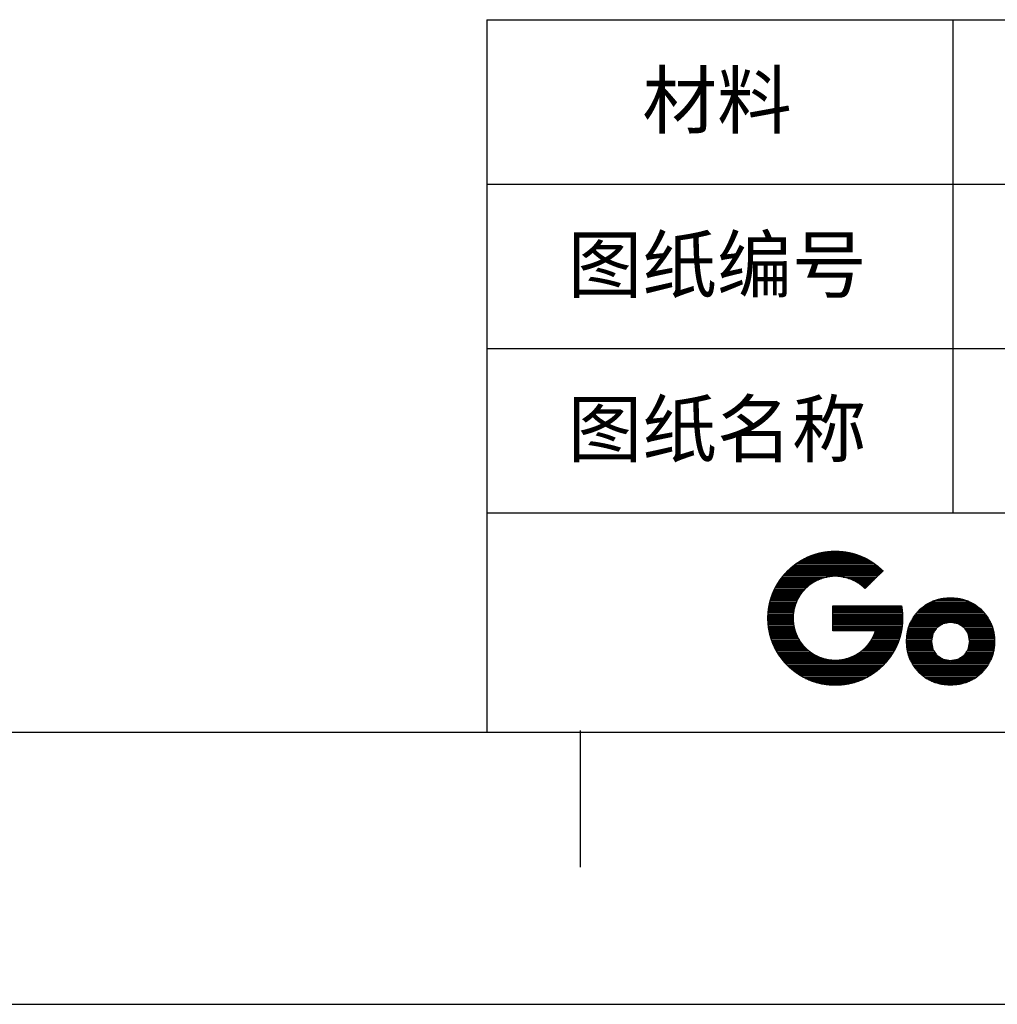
# Model space of a CAD drawing. Header units: millimetres. Extents: x 773 to 1664, y 340 to 970.
# Tile 29 of 60: x 1295 to 1402, y 340 to 448. Entities that reach past the tile are written whole.
import ezdxf
from ezdxf.enums import TextEntityAlignment as Align

# ---------------------------------------------------------------- set-up
doc = ezdxf.new("R2010")
doc.units = ezdxf.units.MM
doc.header["$LTSCALE"] = 46.2
doc.layers.get('0').update_dxf_attribs({"linetype": 'CONTINUOUS'})
doc.layers.add('1', color=7, linetype='CONTINUOUS')
doc.styles.get("Standard").update_dxf_attribs({"font": 'simfang.ttf'})

msp = doc.modelspace()

# ---------------------------------------------------------------- linework, layer by layer
at = {"linetype": 'Continuous'}
for p, q in [((1346.099, 448.145), (1633.799, 448.145)), ((1346.099, 448.145), (1346.099, 370.145)), ((1397.099, 448.145), (1397.099, 394.145)), ((1346.099, 430.145), (1633.799, 430.145)), ((1346.099, 412.145), (1633.799, 412.145)), ((1346.099, 394.145), (1633.799, 394.145)), ((1346.099, 370.145), (1633.799, 370.145)), ((772.801, 340.328), (1663.801, 340.328))]:
    msp.add_line(p, q, dxfattribs=at)
at = {"layer": '1', "linetype": 'Continuous'}
for p, q in [((1381.375, 389.366), (1387.116, 389.366)), ((1381.763, 389.516), (1386.728, 389.516)), ((1382.236, 389.666), (1386.261, 389.666)), ((1382.875, 389.816), (1385.605, 389.816)), ((1379.434, 388.166), (1389.051, 388.166)), ((1379.617, 388.316), (1388.875, 388.316)), ((1379.808, 388.466), (1388.678, 388.466)), ((1380.014, 388.616), (1388.473, 388.616)), ((1380.239, 388.766), (1388.25, 388.766)), ((1380.478, 388.916), (1388.006, 388.916)), ((1380.744, 389.066), (1387.743, 389.066)), ((1381.042, 389.216), (1387.452, 389.216)), ((1378.43, 387.116), (1383.349, 387.116)), ((1378.55, 387.266), (1388.928, 387.266)), ((1378.679, 387.416), (1389.079, 387.416)), ((1378.812, 387.566), (1389.23, 387.566)), ((1378.957, 387.716), (1389.381, 387.716)), ((1379.105, 387.866), (1389.382, 387.866)), ((1379.267, 388.016), (1389.224, 388.016)), ((1385.114, 387.116), (1388.777, 387.116)), ((1377.74, 386.066), (1381.215, 386.066)), ((1377.823, 386.216), (1381.389, 386.216)), ((1377.912, 386.366), (1381.598, 386.366)), ((1378.002, 386.516), (1381.819, 386.516)), ((1378.103, 386.666), (1382.091, 386.666)), ((1378.204, 386.816), (1382.391, 386.816)), ((1378.315, 386.966), (1382.785, 386.966)), ((1385.692, 386.966), (1388.627, 386.966)), ((1386.093, 386.816), (1388.476, 386.816)), ((1386.404, 386.666), (1388.325, 386.666)), ((1386.661, 386.516), (1388.174, 386.516)), ((1386.897, 386.366), (1388.023, 386.366)), ((1387.092, 386.216), (1387.872, 386.216)), ((1387.277, 386.066), (1387.722, 386.066)), ((1377.277, 385.016), (1380.311, 385.016)), ((1377.333, 385.166), (1380.413, 385.166)), ((1377.389, 385.316), (1380.521, 385.316)), ((1377.452, 385.466), (1380.63, 385.466)), ((1377.518, 385.616), (1380.762, 385.616)), ((1377.585, 385.766), (1380.899, 385.766)), ((1377.663, 385.916), (1381.041, 385.916)), ((1387.447, 385.916), (1387.571, 385.916)), ((1376.999, 383.966), (1379.835, 383.966)), ((1377.027, 384.116), (1379.879, 384.116)), ((1377.061, 384.266), (1379.941, 384.266)), ((1377.098, 384.416), (1380.003, 384.416)), ((1377.135, 384.566), (1380.065, 384.566)), ((1377.181, 384.716), (1380.144, 384.716)), ((1377.228, 384.866), (1380.228, 384.866)), ((1383.987, 383.966), (1391.491, 383.966)), ((1394.003, 383.967), (1399.718, 383.967)), ((1394.204, 384.117), (1399.516, 384.117)), ((1394.503, 384.267), (1399.216, 384.267)), ((1394.803, 384.417), (1398.915, 384.417)), ((1395.183, 384.567), (1398.533, 384.567)), ((1395.716, 384.717), (1397.998, 384.717)), ((1376.874, 382.766), (1379.634, 382.766)), ((1376.877, 382.916), (1379.64, 382.916)), ((1376.887, 383.066), (1379.647, 383.066)), ((1376.897, 383.216), (1379.67, 383.216)), ((1376.91, 383.366), (1379.694, 383.366)), ((1376.929, 383.516), (1379.718, 383.516)), ((1376.948, 383.666), (1379.751, 383.666)), ((1376.971, 383.816), (1379.793, 383.816)), ((1383.987, 383.816), (1391.517, 383.816)), ((1383.987, 383.666), (1391.541, 383.666)), ((1383.987, 383.516), (1391.56, 383.516)), ((1383.987, 383.366), (1391.577, 383.366)), ((1383.987, 383.216), (1391.59, 383.216)), ((1383.987, 383.066), (1391.601, 383.066)), ((1383.987, 382.916), (1391.609, 382.916)), ((1383.987, 382.766), (1391.615, 382.766)), ((1392.827, 382.767), (1400.901, 382.767)), ((1392.926, 382.917), (1400.801, 382.917)), ((1393.055, 383.067), (1400.672, 383.067)), ((1393.183, 383.217), (1400.543, 383.217)), ((1393.311, 383.367), (1400.414, 383.367)), ((1393.44, 383.517), (1400.285, 383.517)), ((1393.618, 383.667), (1400.106, 383.667)), ((1393.81, 383.817), (1399.912, 383.817)), ((1376.871, 382.466), (1379.628, 382.466)), ((1376.873, 382.616), (1379.628, 382.616)), ((1376.878, 382.316), (1379.64, 382.316)), ((1376.885, 382.166), (1379.651, 382.166)), ((1376.893, 382.016), (1379.663, 382.016)), ((1376.909, 381.866), (1379.687, 381.866)), ((1376.925, 381.716), (1379.717, 381.716)), ((1383.987, 382.616), (1391.617, 382.616)), ((1383.987, 382.466), (1391.615, 382.466)), ((1383.987, 382.316), (1391.61, 382.316)), ((1383.987, 382.166), (1391.601, 382.166)), ((1383.987, 382.016), (1391.592, 382.016)), ((1383.987, 381.866), (1391.579, 381.866)), ((1383.987, 381.716), (1391.561, 381.716)), ((1392.313, 381.717), (1395.593, 381.717)), ((1392.367, 381.867), (1395.825, 381.867)), ((1392.421, 382.017), (1396.069, 382.017)), ((1392.498, 382.167), (1401.232, 382.167)), ((1392.581, 382.317), (1401.149, 382.317)), ((1392.663, 382.467), (1401.066, 382.467)), ((1392.745, 382.617), (1400.984, 382.617)), ((1397.655, 382.017), (1401.309, 382.017)), ((1397.902, 381.867), (1401.364, 381.867)), ((1398.137, 381.717), (1401.418, 381.717)), ((1376.943, 381.566), (1379.746, 381.566)), ((1376.968, 381.416), (1379.78, 381.416)), ((1376.993, 381.266), (1379.829, 381.266)), ((1377.021, 381.116), (1379.877, 381.116)), ((1377.056, 380.966), (1379.925, 380.966)), ((1377.09, 380.816), (1379.991, 380.816)), ((1377.13, 380.666), (1380.059, 380.666)), ((1383.987, 381.566), (1391.543, 381.566)), ((1383.987, 381.416), (1391.52, 381.416)), ((1383.987, 381.266), (1391.493, 381.266)), ((1388.436, 380.666), (1391.359, 380.666)), ((1388.501, 380.816), (1391.396, 380.816)), ((1388.564, 380.966), (1391.432, 380.966)), ((1388.617, 381.116), (1391.466, 381.116)), ((1392.083, 380.667), (1394.887, 380.667)), ((1392.104, 380.817), (1394.916, 380.817)), ((1392.126, 380.967), (1394.967, 380.967)), ((1392.149, 381.117), (1395.069, 381.117)), ((1392.186, 381.267), (1395.171, 381.267)), ((1392.224, 381.417), (1395.274, 381.417)), ((1392.261, 381.567), (1395.376, 381.567)), ((1398.355, 381.567), (1401.47, 381.567)), ((1398.458, 381.417), (1401.508, 381.417)), ((1398.561, 381.267), (1401.546, 381.267)), ((1398.663, 381.117), (1401.584, 381.117)), ((1398.766, 380.967), (1401.606, 380.967)), ((1398.817, 380.817), (1401.628, 380.817)), ((1398.846, 380.667), (1401.65, 380.667)), ((1377.174, 380.516), (1380.128, 380.516)), ((1377.218, 380.366), (1380.211, 380.366)), ((1377.269, 380.216), (1380.302, 380.216)), ((1377.323, 380.066), (1380.393, 380.066)), ((1377.378, 379.916), (1380.5, 379.916)), ((1377.442, 379.766), (1380.617, 379.766)), ((1377.506, 379.616), (1380.734, 379.616)), ((1387.754, 379.616), (1390.981, 379.616)), ((1387.877, 379.766), (1391.046, 379.766)), ((1387.991, 379.916), (1391.109, 379.916)), ((1388.096, 380.066), (1391.164, 380.066)), ((1388.191, 380.216), (1391.219, 380.216)), ((1388.281, 380.366), (1391.268, 380.366)), ((1388.36, 380.516), (1391.313, 380.516)), ((1392.048, 380.067), (1394.77, 380.067)), ((1392.055, 380.217), (1394.799, 380.217)), ((1392.055, 379.917), (1394.799, 379.917)), ((1392.062, 380.367), (1394.828, 380.367)), ((1392.062, 379.767), (1394.828, 379.767)), ((1392.069, 380.517), (1394.857, 380.517)), ((1392.069, 379.617), (1394.856, 379.617)), ((1398.876, 380.517), (1401.664, 380.517)), ((1398.877, 379.617), (1401.664, 379.617)), ((1398.905, 380.367), (1401.671, 380.367)), ((1398.905, 379.767), (1401.671, 379.767)), ((1398.934, 380.217), (1401.678, 380.217)), ((1398.934, 379.917), (1401.678, 379.917)), ((1398.963, 380.067), (1401.685, 380.067)), ((1377.575, 379.466), (1380.875, 379.466)), ((1377.65, 379.316), (1381.023, 379.316)), ((1377.724, 379.166), (1381.178, 379.166)), ((1377.81, 379.016), (1381.365, 379.016)), ((1377.896, 378.866), (1381.552, 378.866)), ((1377.988, 378.716), (1381.788, 378.716)), ((1378.086, 378.566), (1382.03, 378.566)), ((1386.444, 378.566), (1390.401, 378.566)), ((1386.707, 378.716), (1390.501, 378.716)), ((1386.925, 378.866), (1390.591, 378.866)), ((1387.13, 379.016), (1390.678, 379.016)), ((1387.301, 379.166), (1390.762, 379.166)), ((1387.472, 379.316), (1390.838, 379.316)), ((1387.621, 379.466), (1390.914, 379.466)), ((1392.083, 379.467), (1394.885, 379.467)), ((1392.105, 379.317), (1394.914, 379.317)), ((1392.127, 379.167), (1394.958, 379.167)), ((1392.15, 379.017), (1395.059, 379.017)), ((1392.188, 378.867), (1395.161, 378.867)), ((1392.225, 378.717), (1395.263, 378.717)), ((1392.262, 378.567), (1395.365, 378.567)), ((1398.367, 378.567), (1401.469, 378.567)), ((1398.469, 378.717), (1401.507, 378.717)), ((1398.571, 378.867), (1401.545, 378.867)), ((1398.673, 379.017), (1401.582, 379.017)), ((1398.775, 379.167), (1401.606, 379.167)), ((1398.819, 379.317), (1401.628, 379.317)), ((1398.848, 379.467), (1401.65, 379.467)), ((1378.186, 378.416), (1382.346, 378.416)), ((1378.297, 378.266), (1382.726, 378.266)), ((1378.408, 378.116), (1383.265, 378.116)), ((1378.531, 377.966), (1389.958, 377.966)), ((1378.655, 377.816), (1389.831, 377.816)), ((1378.79, 377.666), (1389.699, 377.666)), ((1378.931, 377.516), (1389.556, 377.516)), ((1379.08, 377.366), (1389.409, 377.366)), ((1385.241, 378.116), (1390.078, 378.116)), ((1385.771, 378.266), (1390.191, 378.266)), ((1386.158, 378.416), (1390.302, 378.416)), ((1392.314, 378.417), (1395.568, 378.417)), ((1392.368, 378.267), (1395.802, 378.267)), ((1392.422, 378.117), (1396.035, 378.117)), ((1392.5, 377.967), (1396.798, 377.967)), ((1392.582, 377.817), (1401.148, 377.817)), ((1392.664, 377.667), (1401.065, 377.667)), ((1392.746, 377.517), (1400.983, 377.517)), ((1392.827, 377.367), (1400.9, 377.367)), ((1396.915, 377.967), (1401.23, 377.967)), ((1397.69, 378.117), (1401.308, 378.117)), ((1397.926, 378.267), (1401.363, 378.267)), ((1398.162, 378.417), (1401.417, 378.417)), ((1379.238, 377.216), (1389.248, 377.216)), ((1379.406, 377.066), (1389.083, 377.066)), ((1379.584, 376.916), (1388.902, 376.916)), ((1379.776, 376.766), (1388.713, 376.766)), ((1379.976, 376.616), (1388.509, 376.616)), ((1380.201, 376.466), (1388.287, 376.466)), ((1380.438, 376.316), (1388.052, 376.316)), ((1392.927, 377.217), (1400.801, 377.217)), ((1393.054, 377.067), (1400.672, 377.067)), ((1393.182, 376.917), (1400.544, 376.917)), ((1393.31, 376.767), (1400.415, 376.767)), ((1393.437, 376.617), (1400.287, 376.617)), ((1393.613, 376.467), (1400.11, 376.467)), ((1393.805, 376.317), (1399.918, 376.317)), ((1380.696, 376.166), (1387.789, 376.166)), ((1380.989, 376.016), (1387.497, 376.016)), ((1381.316, 375.866), (1387.171, 375.866)), ((1381.693, 375.716), (1386.795, 375.716)), ((1382.148, 375.566), (1386.339, 375.566)), ((1382.744, 375.416), (1385.745, 375.416)), ((1393.996, 376.167), (1399.725, 376.167)), ((1394.191, 376.017), (1399.53, 376.017)), ((1394.488, 375.867), (1399.231, 375.867)), ((1394.785, 375.717), (1398.932, 375.717)), ((1395.147, 375.567), (1398.569, 375.567)), ((1395.676, 375.417), (1398.039, 375.417)), ((802.848, 370.142), (1633.848, 370.142)), ((1356.301, 370.328), (1356.301, 355.328))]:
    msp.add_line(p, q, dxfattribs=at)
for points, knots in [([(1391.49, 383.973), (1391.46, 383.973), (1391.372, 383.973), (1391.232, 383.973), (1391.043, 383.973), (1390.811, 383.973), (1390.54, 383.973), (1390.234, 383.973), (1389.899, 383.973), (1389.538, 383.973), (1389.157, 383.973), (1388.352, 383.973), (1386.696, 383.973), (1385.919, 383.973), (1385.56, 383.973), (1385.226, 383.973), (1384.922, 383.973), (1384.653, 383.973), (1384.423, 383.973), (1384.237, 383.973), (1384.099, 383.973), (1384.014, 383.973), (1383.987, 383.973), (1383.987, 383.961), (1383.987, 383.928), (1383.987, 383.876), (1383.987, 383.798), (1383.987, 383.615), (1383.987, 383.381), (1383.987, 382.961), (1383.987, 382.369), (1383.987, 381.936), (1383.987, 381.685), (1383.987, 381.479), (1383.987, 381.388), (1383.987, 381.321), (1383.987, 381.272), (1383.987, 381.242), (1383.987, 381.233), (1384.01, 381.233), (1384.068, 381.233), (1384.159, 381.233), (1384.279, 381.233), (1384.427, 381.233), (1384.598, 381.233), (1384.79, 381.233), (1385.001, 381.233), (1385.233, 381.233), (1385.976, 381.233), (1386.742, 381.233), (1387.239, 381.233), (1387.693, 381.233), (1388.001, 381.233), (1388.094, 381.233), (1388.259, 381.233), (1388.33, 381.233), (1388.456, 381.233), (1388.554, 381.233), (1388.62, 381.233), (1388.65, 381.233), (1388.656, 381.233), (1388.658, 381.233), (1388.656, 381.227), (1388.654, 381.221), (1388.641, 381.182), (1388.628, 381.143), (1388.573, 380.988), (1388.446, 380.685), (1388.297, 380.392), (1388.127, 380.11), (1387.937, 379.84), (1387.727, 379.583), (1387.615, 379.459), (1387.49, 379.331), (1387.081, 378.974), (1386.639, 378.669), (1386.167, 378.42), (1385.671, 378.227), (1385.153, 378.093), (1384.618, 378.02), (1384.072, 378.008), (1383.532, 378.059), (1383.007, 378.171), (1382.502, 378.342), (1382.02, 378.571), (1381.566, 378.855), (1381.144, 379.194), (1380.761, 379.582), (1380.429, 380.007), (1380.152, 380.463), (1379.931, 380.947), (1379.768, 381.453), (1379.666, 381.978), (1379.624, 382.517), (1379.646, 383.06), (1379.729, 383.59), (1379.873, 384.103), (1380.076, 384.594), (1380.336, 385.06), (1380.65, 385.495), (1381.019, 385.896), (1381.429, 386.251), (1381.874, 386.553), (1382.347, 386.8), (1382.845, 386.989), (1383.365, 387.12), (1383.9, 387.191), (1384.447, 387.199), (1384.986, 387.145), (1385.509, 387.029), (1386.013, 386.855), (1386.493, 386.623), (1386.945, 386.336), (1387.365, 385.995), (1387.464, 385.901), (1387.487, 385.879), (1387.51, 385.856), (1387.511, 385.857), (1387.512, 385.858), (1387.528, 385.874), (1387.543, 385.889), (1387.558, 385.904), (1387.58, 385.925), (1387.602, 385.947), (1387.657, 386.002), (1387.798, 386.142), (1387.972, 386.315), (1388.17, 386.512), (1388.598, 386.938), (1388.81, 387.148), (1389.006, 387.344), (1389.093, 387.43), (1389.249, 387.585), (1389.318, 387.654), (1389.345, 387.681), (1389.372, 387.708), (1389.393, 387.728), (1389.414, 387.749), (1389.428, 387.763), (1389.45, 387.785), (1389.457, 387.792), (1389.457, 387.792), (1389.458, 387.793), (1389.458, 387.793), (1389.458, 387.793), (1389.452, 387.799), (1389.446, 387.805), (1389.368, 387.882), (1389.209, 388.031), (1388.88, 388.313), (1388.537, 388.573), (1388.181, 388.812), (1387.814, 389.03), (1387.435, 389.225), (1387.046, 389.397), (1386.648, 389.546), (1386.241, 389.672), (1385.826, 389.775), (1385.404, 389.854), (1384.977, 389.908), (1384.544, 389.937), (1384.107, 389.942), (1383.671, 389.922), (1383.241, 389.876), (1382.817, 389.807), (1382.399, 389.713), (1381.989, 389.596), (1381.587, 389.455), (1381.194, 389.291), (1380.812, 389.104), (1380.44, 388.895), (1380.08, 388.664), (1379.732, 388.411), (1379.398, 388.137), (1379.078, 387.842), (1378.775, 387.528), (1378.494, 387.2), (1378.233, 386.859), (1377.994, 386.504), (1377.777, 386.138), (1377.583, 385.761), (1377.41, 385.373), (1377.262, 384.976), (1377.136, 384.57), (1377.034, 384.157), (1376.956, 383.736), (1376.903, 383.31), (1376.875, 382.878), (1376.871, 382.443), (1376.893, 382.01), (1376.94, 381.582), (1377.011, 381.16), (1377.107, 380.745), (1377.226, 380.337), (1377.369, 379.938), (1377.535, 379.548), (1377.724, 379.167), (1377.935, 378.798), (1378.168, 378.44), (1378.423, 378.095), (1378.699, 377.764), (1378.996, 377.446), (1379.313, 377.146), (1379.643, 376.866), (1379.987, 376.608), (1380.344, 376.371), (1380.713, 376.156), (1381.093, 375.964), (1381.483, 375.794), (1381.882, 375.647), (1382.29, 375.523), (1382.706, 375.423), (1383.129, 375.347), (1383.558, 375.295), (1383.992, 375.268), (1384.429, 375.266), (1384.863, 375.289), (1385.292, 375.337), (1385.716, 375.409), (1386.132, 375.506), (1386.542, 375.626), (1386.942, 375.769), (1387.334, 375.935), (1387.715, 376.124), (1388.086, 376.336), (1388.445, 376.569), (1388.791, 376.824), (1389.124, 377.1), (1389.442, 377.397), (1389.743, 377.712), (1390.023, 378.042), (1390.281, 378.385), (1390.518, 378.741), (1390.732, 379.108), (1390.924, 379.487), (1391.094, 379.876), (1391.24, 380.274), (1391.363, 380.68), (1391.462, 381.094), (1391.537, 381.515), (1391.588, 381.942), (1391.614, 382.374), (1391.617, 382.592), (1391.617, 382.637), (1391.617, 382.683), (1391.613, 382.847), (1391.596, 383.154), (1391.571, 383.425), (1391.543, 383.651), (1391.517, 383.824), (1391.506, 383.888), (1391.502, 383.911), (1391.498, 383.935), (1391.492, 383.964), (1391.49, 383.973)], [0, 0, 0.0003626, 0.0014126, 0.003095, 0.0053548, 0.0081377, 0.0113873, 0.0150492, 0.0190679, 0.0233883, 0.0279554, 0.037609, 0.0574505, 0.0667563, 0.0710618, 0.0750634, 0.0787046, 0.0819312, 0.0846873, 0.0869188, 0.0885693, 0.0895843, 0.0899106, 0.0900566, 0.0904527, 0.0910789, 0.0920097, 0.0942104, 0.0970089, 0.1020481, 0.1091373, 0.1143291, 0.1173311, 0.1198031, 0.1208866, 0.1216907, 0.1222818, 0.1226398, 0.1227461, 0.123018, 0.1237151, 0.1248015, 0.1262446, 0.1280087, 0.1300604, 0.1323648, 0.1348876, 0.1376697, 0.1465728, 0.1557568, 0.1617045, 0.1671529, 0.1708387, 0.1719593, 0.1739389, 0.1747801, 0.1762983, 0.1774679, 0.1782556, 0.1786167, 0.1786963, 0.1787089, 0.1787867, 0.1788643, 0.1793576, 0.179851, 0.1818224, 0.1857601, 0.1896976, 0.1936419, 0.1975997, 0.2015779, 0.203577, 0.2057176, 0.2122278, 0.2186614, 0.2250534, 0.2314364, 0.2378447, 0.2443107, 0.2508582, 0.2573563, 0.2637866, 0.2701807, 0.2765715, 0.2829903, 0.2894702, 0.296008, 0.3024689, 0.3088674, 0.315237, 0.3216104, 0.3280206, 0.3345012, 0.3410151, 0.3474468, 0.3538285, 0.3601947, 0.3665801, 0.3730189, 0.3795452, 0.3860515, 0.3924861, 0.3988825, 0.4052723, 0.4116882, 0.4181617, 0.4247106, 0.4312023, 0.4376255, 0.4440129, 0.4503989, 0.4568161, 0.4632983, 0.4649334, 0.4653224, 0.4657107, 0.4657294, 0.4657476, 0.4660156, 0.4662702, 0.4665242, 0.4668896, 0.4672544, 0.468185, 0.4705682, 0.4735122, 0.4768561, 0.4840958, 0.4876692, 0.4909957, 0.4924548, 0.4950891, 0.4962632, 0.4967188, 0.4971738, 0.4975279, 0.4978813, 0.498124, 0.4984867, 0.4986073, 0.498617, 0.4986272, 0.4986291, 0.4986306, 0.4987338, 0.4988375, 0.5001467, 0.5027577, 0.5079502, 0.5131099, 0.5182442, 0.5233602, 0.5284637, 0.5335622, 0.5386612, 0.543767, 0.5488872, 0.5540272, 0.5591934, 0.5643938, 0.5696322, 0.5748538, 0.580037, 0.5851908, 0.5903207, 0.5954332, 0.6005358, 0.6056347, 0.6107362, 0.6158471, 0.6209745, 0.6261241, 0.6313045, 0.636522, 0.641744, 0.6469253, 0.6520734, 0.6571948, 0.6622964, 0.6673852, 0.6724674, 0.6775496, 0.6826386, 0.6877413, 0.6928643, 0.6980144, 0.703199, 0.7084183, 0.7136112, 0.718768, 0.723896, 0.7290024, 0.7340936, 0.7391768, 0.7442585, 0.7493447, 0.7544428, 0.7595593, 0.7647008, 0.7698736, 0.7750855, 0.7803107, 0.7854985, 0.7906545, 0.7957864, 0.8009007, 0.8060037, 0.8111029, 0.8162037, 0.8213137, 0.8264384, 0.8315847, 0.8367597, 0.8419707, 0.8472126, 0.8524224, 0.8575972, 0.8627437, 0.8678681, 0.8729775, 0.8780781, 0.8831759, 0.8882771, 0.8933886, 0.8985172, 0.9036686, 0.9088502, 0.9140687, 0.9192905, 0.924471, 0.9296176, 0.9347377, 0.9398377, 0.9449248, 0.9500058, 0.9550875, 0.9601764, 0.9652792, 0.970403, 0.9755546, 0.9807413, 0.9833503, 0.9838965, 0.9844428, 0.9864085, 0.9900909, 0.9933539, 0.996089, 0.9981846, 0.9989569, 0.9992419, 0.9995267, 0.9998793, 1, 1]), ([(1396.856, 384.854), (1395.897, 384.768), (1394.999, 384.516), (1394.183, 384.107), (1393.469, 383.552), (1392.878, 382.861), (1392.431, 382.044), (1392.267, 381.591), (1392.147, 381.11), (1392.073, 380.602), (1392.048, 380.07), (1392.073, 379.537), (1392.147, 379.03), (1392.267, 378.548), (1392.431, 378.094), (1392.878, 377.274), (1393.469, 376.579), (1394.183, 376.021), (1394.999, 375.609), (1395.897, 375.354), (1396.856, 375.267), (1397.817, 375.354), (1398.718, 375.609), (1399.537, 376.021), (1400.255, 376.579), (1400.849, 377.274), (1401.3, 378.094), (1401.465, 378.548), (1401.586, 379.03), (1401.66, 379.537), (1401.685, 380.07), (1401.66, 380.602), (1401.586, 381.11), (1401.465, 381.591), (1401.3, 382.044), (1400.849, 382.861), (1400.255, 383.552), (1399.537, 384.107), (1398.718, 384.516), (1397.817, 384.768), (1396.856, 384.854)], [0, 0, 0.0317147, 0.0624347, 0.0924971, 0.1222774, 0.1522311, 0.182928, 0.1987911, 0.2151143, 0.2320037, 0.2495716, 0.2671308, 0.2840275, 0.300371, 0.3162648, 0.347042, 0.3770814, 0.4069335, 0.4370429, 0.4677833, 0.4995005, 0.5312808, 0.5621136, 0.5923251, 0.6222738, 0.6523875, 0.6832119, 0.6991188, 0.7154697, 0.7323691, 0.7499285, 0.7674966, 0.7843887, 0.8007193, 0.8165956, 0.8473398, 0.8773679, 0.907245, 0.9374098, 0.9682223, 1, 1]), ([(1396.856, 377.956), (1396.053, 378.106), (1395.389, 378.532), (1394.937, 379.198), (1394.77, 380.07), (1394.937, 380.923), (1395.389, 381.585), (1396.053, 382.014), (1396.856, 382.166), (1397.672, 382.014), (1398.343, 381.585), (1398.796, 380.923), (1398.963, 380.07), (1398.796, 379.198), (1398.343, 378.532), (1397.672, 378.106), (1396.856, 377.956)], [0, 0, 0.0619338, 0.1217205, 0.182741, 0.2499932, 0.3159038, 0.3766766, 0.4365831, 0.4985529, 0.5614974, 0.6217953, 0.6826477, 0.7485592, 0.8158123, 0.8769121, 0.937091, 1, 1])]:
    msp.add_open_spline(points, degree=1, knots=knots, dxfattribs=at)

# ---------------------------------------------------------------- texts
for s, p in [('材料', (1371.301, 436.328)), ('图纸编号', (1371.301, 418.328)), ('图纸名称', (1371.301, 400.328))]:
    msp.add_text(s, height=6, dxfattribs=at).set_placement(p, align=Align.CENTER)

doc.saveas('drawing.dxf')
